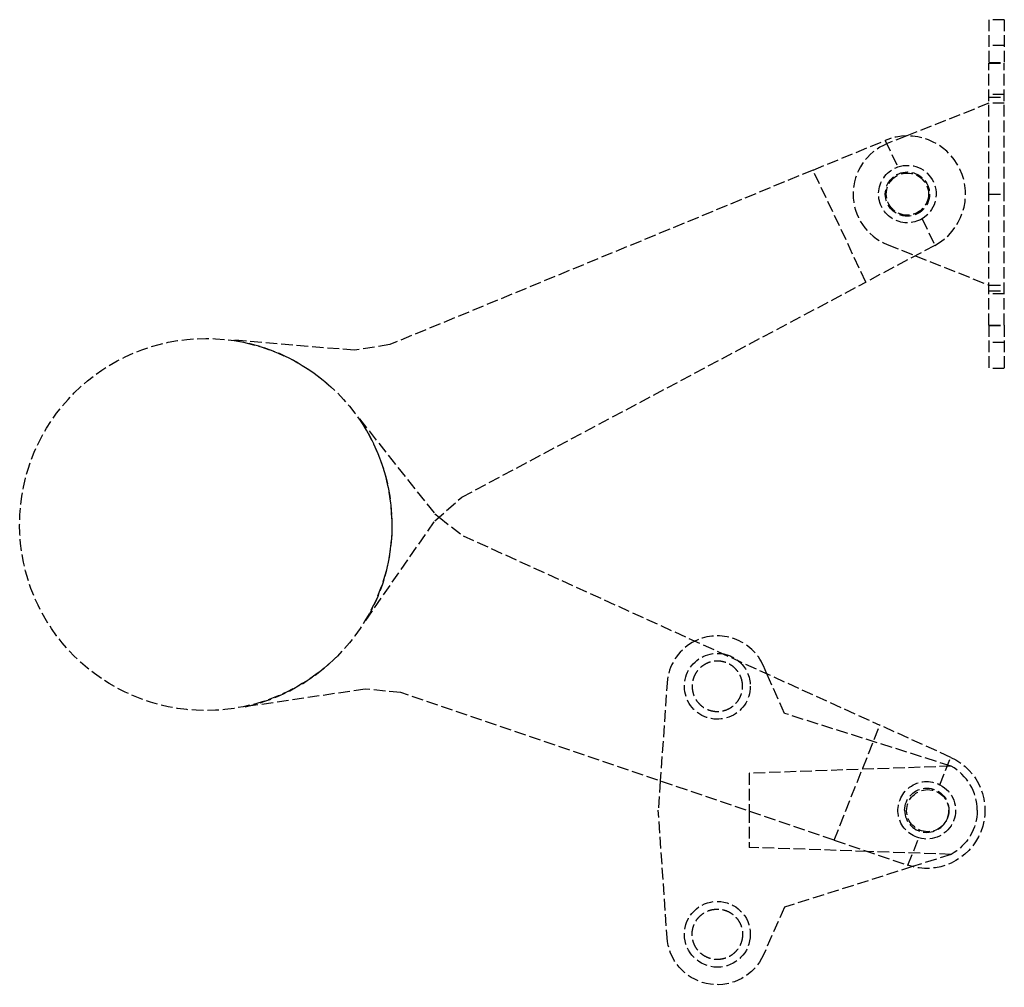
# Model space of a CAD drawing. Header units: millimetres. Extents: x -90 to 37, y -39 to 86.
import ezdxf

# ---------------------------------------------------------------- set-up
doc = ezdxf.new("R2010")
doc.units = ezdxf.units.MM
doc.header["$LTSCALE"] = 10
doc.linetypes.add('ALLCAD_Strich', pattern=[0.2, 0.15, -0.05])
doc.layers.add('BESCH_KONT_sich_schn_seit_2d', color=160, linetype='Continuous')

msp = doc.modelspace()

# ---------------------------------------------------------------- linework, layer by layer
at = {"layer": 'BESCH_KONT_sich_schn_seit_2d', "linetype": 'ALLCAD_Strich', "extrusion": (-1.09476e-47, 1, -2.22045e-16)}
for p, q in [((35, 86), (35, 80.41)), ((37, 86), (35, 86)), ((37, 86), (37, 80.41)), ((37, 82.65), (35, 82.65)), ((35, 80.47), (37, 80.47)), ((35, 80.41), (37, 80.41)), ((35, 63.5), (35, 80.41)), ((37, 63.5), (37, 80.41)), ((37, 76.35), (35, 76.35)), ((35, 75.21), (24.42, 71)), ((35, 76), (37, 76)), ((37, 75.21), (35, 75.21)), ((12.34, 66.6), (21.64, 70.43)), ((21.64, 70.43), (23.26, 66.99)), ((24.42, 71), (21.91, 70.01)), ((12.34, 66.6), (-42.22, 44.08)), ((19.15, 52.15), (12.34, 66.6)), ((35, 46.59), (35, 63.5)), ((35, 63.5), (37, 63.5)), ((37, 46.59), (37, 63.5)), ((26.41, 60.32), (28.03, 56.88)), ((28.03, 56.88), (19.15, 52.15)), ((21.9, 57), (25.53, 55.55)), ((25.53, 55.55), (35, 51.77)), ((-32.95, 24.4), (19.15, 52.15)), ((35, 51.77), (37, 51.77)), ((35, 51), (37, 51)), ((37, 50.65), (35, 50.65)), ((35, 46.59), (37, 46.59)), ((35, 46.59), (35, 41)), ((35, 46.53), (37, 46.53)), ((37, 46.59), (37, 41)), ((-46.78, 43.35), (-62.37, 44.65)), ((-42.22, 44.08), (-46.78, 43.35)), ((37, 44.35), (35, 44.35)), ((37, 41), (35, 41)), ((-46.15, 34.51), (-36.44, 22.24)), ((-36.41, 21.35), (-32.95, 24.4)), ((-36.44, 22.24), (-35.88, 21.81)), ((-35.88, 21.81), (-32.79, 19.42)), ((-45.33, 8.49), (-36.41, 21.35)), ((-32.79, 19.42), (20.95, -5.01)), ((6.4, 1.6), (5.94, 2.64)), ((8.67, -3.5), (6.4, 1.6)), ((-6.44, 0.91), (-7.36, -12.21)), ((-45.4, -0.37), (-60.89, -2.65)), ((-40.81, -0.81), (-45.4, -0.37)), ((15.06, -19.86), (-40.81, -0.81)), ((30.15, -10.31), (8.67, -3.5)), ((15.06, -19.86), (20.95, -5.01)), ((30.1, -9.17), (20.95, -5.01)), ((28.7, -12.71), (30.1, -9.17)), ((30.15, -10.31), (4.11, -11.22)), ((4.11, -11.22), (4.11, -16.12)), ((30.15, -10.31), (30.15, -10.31)), ((-7.36, -12.21), (-7.62, -16)), ((-6.44, -32.91), (-7.62, -16)), ((4.11, -16.12), (4.11, -20.78)), ((15.06, -19.86), (24.58, -23.1)), ((24.58, -23.1), (25.98, -19.57)), ((19.32, -21.31), (4.11, -20.78)), ((30.15, -21.69), (19.32, -21.31)), ((30.15, -21.69), (25.16, -23.27)), ((30.15, -21.69), (30.15, -21.69)), ((25.16, -23.27), (8.67, -28.5)), ((8.67, -28.5), (5.94, -34.64)), ((5.94, -34.64), (5.95, -34.64)), ((5.94, -34.64), (5.94, -34.64)), ((5.94, -34.64), (5.95, -34.64)), ((5.94, -34.64), (5.94, -34.64)), ((5.94, -34.64), (5.95, -34.64)), ((5.94, -34.64), (5.94, -34.64)), ((5.94, -34.64), (5.95, -34.64)), ((5.94, -34.64), (5.95, -34.64)), ((5.94, -34.64), (5.95, -34.64)), ((5.95, -34.64), (5.94, -34.64)), ((5.94, -34.64), (5.95, -34.64)), ((5.94, -34.64), (5.95, -34.64)), ((5.94, -34.64), (5.95, -34.64)), ((5.94, -34.64), (5.95, -34.64)), ((5.94, -34.64), (5.95, -34.64)), ((5.94, -34.64), (5.95, -34.64)), ((5.94, -34.64), (5.95, -34.64)), ((5.94, -34.64), (5.95, -34.64)), ((5.95, -34.64), (5.95, -34.64)), ((5.95, -34.64), (5.95, -34.64)), ((5.95, -34.64), (5.95, -34.64))]:
    msp.add_line(p, q, dxfattribs=at)
at = {"layer": 'BESCH_KONT_sich_schn_seit_2d', "linetype": 'ALLCAD_Strich'}
for centre, radius in [((24.5, 63.5), 2.85), ((24.5, 63.5), 2.72), ((-65.96, 20.87), 24), ((27.13, -16.05), 2.72), ((0, -32), 4.25)]:
    msp.add_circle(centre, radius, dxfattribs=at)
for centre, radius, start, end in [((24.5, 63.5), 7, 111.6729, 248.2362), ((24.5, 63.5), 7.5, 298.0445, 112.425), ((-66.09, 20.92), 24.13, 1.6678, 34.2845), ((-66.09, 20.92), 24.13, 1.6288, 1.6678), ((0, 0), 6.5, 24.0001, 116.3588), ((0, 0), 6.5, 116.3588, 171.9672), ((-66.09, 20.92), 24.13, 282.4508, 315.6486), ((27, -16), 6.5, 359.9998, 61.0293), ((27, -16), 6.5, 0.0001, 61.0295), ((27, -16), 2.85, 180.0176, 359.9824)]:
    msp.add_arc(centre, radius, start, end, dxfattribs=at)
at = {"layer": 'BESCH_KONT_sich_schn_seit_2d', "linetype": 'ALLCAD_Strich', "extrusion": (-2.22045e-16, -2.22045e-16, -1)}
for centre, radius, start, end in [((-24.5, 63.5), 3.71, 70.4474, 239.0831), ((-24.5, 63.5), 3.71, 239.0831, 70.4474), ((66.09, 20.81), 24.13, 98.8484, 132.0462), ((66.09, 20.81), 24.13, 178.0264, 210.6821), ((0, 0), 4.25, 180, 99.5896), ((0, 0), 4.25, 99.5896, 129.2994), ((0, 0), 4.25, 129.2994, 180), ((-27, -16), 7.5, 114.4421, 288.8226), ((-27, -16), 3.71, 285.9502, 117.3145), ((-27, -16), 2.85, 0.0176, 179.9824), ((-27, -16), 3.71, 117.3145, 285.9502), ((-27, -16), 6.5, 179.9998, 241.0293), ((-27, -16), 6.5, 180.0001, 241.0295), ((0, -32), 6.5, 204.0001, 351.9672)]:
    msp.add_arc(centre, radius, start, end, dxfattribs=at)
at = {"layer": 'BESCH_KONT_sich_schn_seit_2d', "linetype": 'ALLCAD_Strich'}
for points in [[(3.25, 0), (3.25, -0.2), (3.23, -0.42), (3.15, -0.83), (3.09, -1.04), (2.92, -1.44), (2.82, -1.64), (2.58, -1.99), (2.44, -2.15), (2.15, -2.44), (1.99, -2.58), (1.64, -2.82), (1.44, -2.92), (1.04, -3.09), (0.83, -3.15), (0.42, -3.23), (0.2, -3.25), (-0.2, -3.25), (-0.42, -3.23), (-0.83, -3.15), (-1.04, -3.09), (-1.44, -2.92), (-1.64, -2.82), (-1.99, -2.58), (-2.15, -2.44), (-2.44, -2.15), (-2.58, -1.99), (-2.82, -1.64), (-2.92, -1.44), (-3.09, -1.04), (-3.15, -0.83), (-3.23, -0.42), (-3.25, -0.2), (-3.25, 0.2), (-3.23, 0.42), (-3.15, 0.83), (-3.09, 1.04), (-2.92, 1.44), (-2.82, 1.64), (-2.58, 1.99), (-2.44, 2.15), (-2.15, 2.44), (-1.99, 2.58), (-1.64, 2.82), (-1.44, 2.92), (-1.04, 3.09), (-0.83, 3.15), (-0.42, 3.23), (-0.2, 3.25), (0.2, 3.25), (0.42, 3.23), (0.83, 3.15), (1.04, 3.09), (1.44, 2.92), (1.64, 2.82), (1.99, 2.58), (2.15, 2.44), (2.44, 2.15), (2.58, 1.99), (2.82, 1.64), (2.92, 1.44), (3.09, 1.04), (3.15, 0.83), (3.23, 0.42), (3.25, 0.2), (3.25, 0)], [(3.25, -32), (3.25, -31.8), (3.23, -31.58), (3.15, -31.17), (3.09, -30.96), (2.92, -30.56), (2.82, -30.36), (2.58, -30.01), (2.44, -29.85), (2.15, -29.56), (1.99, -29.42), (1.64, -29.18), (1.44, -29.08), (1.04, -28.91), (0.83, -28.85), (0.42, -28.77), (0.2, -28.75), (-0.2, -28.75), (-0.42, -28.77), (-0.83, -28.85), (-1.04, -28.91), (-1.44, -29.08), (-1.64, -29.18), (-1.99, -29.42), (-2.15, -29.56), (-2.44, -29.85), (-2.58, -30.01), (-2.82, -30.36), (-2.92, -30.56), (-3.09, -30.96), (-3.15, -31.17), (-3.23, -31.58), (-3.25, -31.8), (-3.25, -32.2), (-3.23, -32.42), (-3.15, -32.83), (-3.09, -33.04), (-2.92, -33.44), (-2.82, -33.64), (-2.58, -33.99), (-2.44, -34.15), (-2.15, -34.44), (-1.99, -34.58), (-1.64, -34.82), (-1.44, -34.92), (-1.04, -35.09), (-0.83, -35.15), (-0.42, -35.23), (-0.2, -35.25), (0.2, -35.25), (0.42, -35.23), (0.83, -35.15), (1.04, -35.09), (1.44, -34.92), (1.64, -34.82), (1.99, -34.58), (2.15, -34.44), (2.44, -34.15), (2.58, -33.99), (2.82, -33.64), (2.92, -33.44), (3.09, -33.04), (3.15, -32.83), (3.23, -32.42), (3.25, -32.2), (3.25, -32)]]:
    msp.add_open_spline(points, degree=3, knots=[0, 0, 0, 0, 0.612116, 0.612116, 1.224232, 1.224232, 1.836348, 1.836348, 2.448463, 2.448463, 3.060581, 3.060581, 3.672698, 3.672698, 4.284816, 4.284816, 4.896933, 4.896933, 5.509051, 5.509051, 6.121168, 6.121168, 6.733286, 6.733286, 7.345403, 7.345403, 7.957519, 7.957519, 8.569635, 8.569635, 9.181751, 9.181751, 9.793867, 9.793867, 10.40598, 10.40598, 11.018094, 11.018094, 11.630208, 11.630208, 12.242321, 12.242321, 12.854433, 12.854433, 13.466545, 13.466545, 14.078657, 14.078657, 14.690769, 14.690769, 15.302881, 15.302881, 15.914993, 15.914993, 16.527105, 16.527105, 17.139217, 17.139217, 17.751331, 17.751331, 18.363444, 18.363444, 18.975558, 18.975558, 19.587672, 19.587672, 19.587672, 19.587672], dxfattribs=at)

doc.saveas('drawing.dxf')
